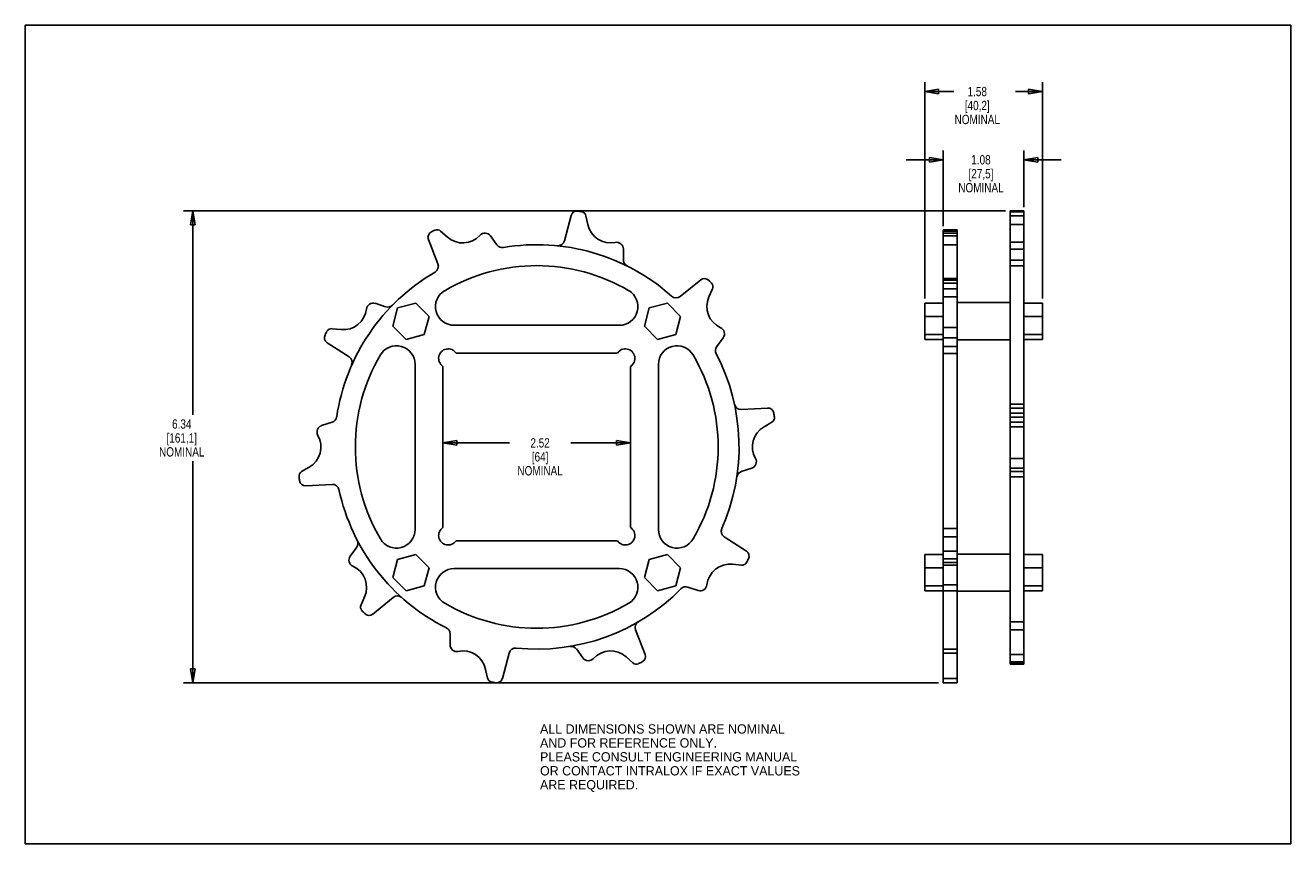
# Model space of a CAD drawing. Header units: inches. Extents: x 0 to 17, y 0 to 11.
import ezdxf

# ---------------------------------------------------------------- set-up
doc = ezdxf.new("R2010")
doc.units = ezdxf.units.IN
doc.header["$LTSCALE"] = 0.935
doc.header["$MEASUREMENT"] = 0
doc.layers.get('0').update_dxf_attribs({"linetype": 'CONTINUOUS'})
doc.layers.add('ALL_FEATURES', color=7, linetype='CONTINUOUS')
doc.styles.get("Standard").update_dxf_attribs({"font": 'txt', "width": 0.8})
doc.styles.add('TEXTSTYLE_2', font='bluprnt.ttf')
doc.dimstyles.new('DIMSTYLE_1', dxfattribs={"dimtxt": 0.125, "dimasz": 0.1875, "dimexe": 0.18, "dimexo": 0.0625, "dimgap": 0.09, "dimtad": 0, "dimtih": 1, "dimtoh": 1, "dimzin": 4, "dimdsep": 46, "dimtxsty": 'STANDARD', "dimblk": 'CLOSED', "dimblk1": 'CLOSED', "dimblk2": 'CLOSED', "dimcen": 0.09, "dimadec": 0, "dimazin": 0, "dimtp": 0.01, "dimtm": 0.01, "dimtfac": 1, "dimtofl": 0, "dimtmove": 0, "dimatfit": 3, "dimldrblk": 'CLOSED', "dimfxl": 1, "dimtolj": 1, "dimtzin": 4, "dimarcsym": 0})

# ---------------------------------------------------------------- blocks, each defined once
blk = doc.blocks.new('_CLOSED')
at = {"color": 0, "linetype": 'BYBLOCK'}
for p, q in [((0, 0), (-1, 0.167)), ((-1, 0.167), (-1, -0.167)), ((-1, -0.167), (0, 0)), ((-1, 0), (0, 0))]:
    blk.add_line(p, q, dxfattribs=at)
blk = doc.blocks.new('*D0')
at = {"color": 3, "linetype": 'CONTINUOUS'}
for p, q in [((5.611, 6.354), (5.611, 5.262)), ((8.131, 6.354), (8.131, 5.262)), ((5.611, 5.387), (6.503, 5.387)), ((8.131, 5.387), (7.328, 5.387))]:
    blk.add_line(p, q, dxfattribs=at)
at = {"color": 3, "linetype": 'CONTINUOUS', "xscale": 0.1875, "yscale": 0.1875, "zscale": 0.1875}
for p, rotation in [((5.611, 5.387), 180), ((8.131, 5.387), 359.9998338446)]:
    blk.add_blockref('_CLOSED', p, dxfattribs=dict(at, rotation=rotation))
at = {"color": 3, "linetype": 'CONTINUOUS', "insert": (6.916, 5.45), "char_height": 0.125, "width": 0.7, "attachment_point": 2, "line_spacing_factor": 0.9}
blk.add_mtext('2.52\\P[64]\\PNOMINAL', dxfattribs=at)
blk = doc.blocks.new('*D1')
at = {"color": 3, "linetype": 'CONTINUOUS'}
for p, q in [((13.167, 8.505), (2.127, 8.505)), ((2.252, 8.505), (2.252, 5.766)), ((2.252, 2.162), (2.252, 5.141)), ((12.27, 2.162), (2.127, 2.162))]:
    blk.add_line(p, q, dxfattribs=at)
at = {"color": 3, "linetype": 'CONTINUOUS', "xscale": 0.1875, "yscale": 0.1875, "zscale": 0.1875}
for p, rotation in [((2.252, 8.505), 90), ((2.252, 2.162), 270)]:
    blk.add_blockref('_CLOSED', p, dxfattribs=dict(at, rotation=rotation))
at = {"color": 3, "linetype": 'CONTINUOUS', "insert": (2.102, 5.704), "char_height": 0.125, "width": 0.7, "attachment_point": 2, "line_spacing_factor": 0.9}
blk.add_mtext('6.34\\P[161,1]\\PNOMINAL', dxfattribs=at)
blk = doc.blocks.new('*D2')
at = {"color": 3, "linetype": 'CONTINUOUS'}
for p, q in [((12.333, 9.192), (11.833, 9.192)), ((12.333, 8.298), (12.333, 9.317)), ((13.417, 8.556), (13.417, 9.317)), ((13.417, 9.192), (13.917, 9.192))]:
    blk.add_line(p, q, dxfattribs=at)
at = {"color": 3, "linetype": 'CONTINUOUS', "xscale": 0.1875, "yscale": 0.1875, "zscale": 0.1875}
blk.add_blockref('_CLOSED', (12.333, 9.192), dxfattribs=at)
at = {"color": 3, "linetype": 'CONTINUOUS', "xscale": 0.1875, "yscale": 0.1875, "zscale": 0.1875, "rotation": 180}
blk.add_blockref('_CLOSED', (13.417, 9.192), dxfattribs=at)
at = {"color": 3, "linetype": 'CONTINUOUS', "insert": (12.839, 9.255), "char_height": 0.125, "width": 0.7, "attachment_point": 2, "line_spacing_factor": 0.9}
blk.add_mtext('1.08\\P[27,5]\\PNOMINAL', dxfattribs=at)
blk = doc.blocks.new('*D3')
at = {"color": 3, "linetype": 'CONTINUOUS'}
for p, q in [((12.083, 7.329), (12.083, 10.235)), ((13.667, 7.329), (13.667, 10.235)), ((12.083, 10.11), (12.476, 10.11)), ((13.667, 10.11), (13.301, 10.11))]:
    blk.add_line(p, q, dxfattribs=at)
at = {"color": 3, "linetype": 'CONTINUOUS', "xscale": 0.1875, "yscale": 0.1875, "zscale": 0.1875, "rotation": 180}
blk.add_blockref('_CLOSED', (12.083, 10.11), dxfattribs=at)
at = {"color": 3, "linetype": 'CONTINUOUS', "xscale": 0.1875, "yscale": 0.1875, "zscale": 0.1875}
blk.add_blockref('_CLOSED', (13.667, 10.11), dxfattribs=at)
at = {"color": 3, "linetype": 'CONTINUOUS', "insert": (12.789, 10.172), "char_height": 0.125, "width": 0.7, "attachment_point": 2, "line_spacing_factor": 0.9}
blk.add_mtext('1.58\\P[40,2]\\PNOMINAL', dxfattribs=at)

msp = doc.modelspace()

# ---------------------------------------------------------------- linework, layer by layer
at = {"color": 7, "linetype": 'CONTINUOUS'}
for p, q in [((0, 0), (0, 11)), ((0, 11), (17, 11)), ((17, 0), (17, 11)), ((5.002, 7.202), (4.937, 6.958)), ((5.246, 7.267), (5.002, 7.202)), ((5.424, 7.088), (5.246, 7.267)), ((8.382, 7.202), (8.317, 6.958)), ((8.626, 7.267), (8.382, 7.202)), ((8.804, 7.088), (8.626, 7.267)), ((12.083, 6.779), (12.083, 7.267)), ((13.23, 7.273), (12.52, 7.273)), ((13.667, 6.779), (13.667, 7.267)), ((5.359, 6.845), (5.424, 7.088)), ((8.739, 6.845), (8.804, 7.088)), ((4.937, 6.958), (5.115, 6.779)), ((5.115, 6.779), (5.359, 6.845)), ((8.317, 6.958), (8.495, 6.779)), ((8.495, 6.779), (8.739, 6.845)), ((13.23, 6.773), (12.52, 6.773)), ((5.002, 3.822), (4.937, 3.578)), ((5.246, 3.887), (5.002, 3.822)), ((5.424, 3.709), (5.246, 3.887)), ((8.382, 3.822), (8.317, 3.578)), ((8.626, 3.887), (8.382, 3.822)), ((8.804, 3.709), (8.626, 3.887)), ((12.083, 3.4), (12.083, 3.887)), ((13.23, 3.893), (12.52, 3.893)), ((13.667, 3.4), (13.667, 3.887)), ((4.937, 3.578), (5.115, 3.4)), ((5.359, 3.465), (5.424, 3.709)), ((8.317, 3.578), (8.495, 3.4)), ((8.739, 3.465), (8.804, 3.709)), ((5.115, 3.4), (5.359, 3.465)), ((8.495, 3.4), (8.739, 3.465)), ((13.23, 3.393), (12.52, 3.393)), ((0, 0), (17, 0))]:
    msp.add_line(p, q, dxfattribs=at)
at = {"layer": 'ALL_FEATURES', "color": 7, "linetype": 'CONTINUOUS'}
for p, q in [((13.23, 2.413), (13.23, 8.505)), ((13.417, 8.505), (13.23, 8.505)), ((13.417, 8.503), (13.23, 8.503)), ((13.417, 2.413), (13.417, 8.505)), ((7.333, 8.445), (7.242, 8.104)), ((7.557, 8.323), (7.532, 8.439)), ((13.417, 8.494), (13.23, 8.494)), ((13.417, 8.439), (13.23, 8.439)), ((5.668, 8.156), (5.58, 8.235)), ((6.336, 8.05), (6.249, 8.17)), ((12.333, 2.162), (12.333, 8.253)), ((12.52, 8.253), (12.333, 8.253)), ((12.52, 8.235), (12.333, 8.235)), ((12.52, 8.207), (12.333, 8.207)), ((12.52, 8.17), (12.333, 8.17)), ((12.52, 2.162), (12.52, 8.253)), ((13.417, 8.323), (13.23, 8.323)), ((5.415, 8.122), (5.543, 7.793)), ((8.035, 7.845), (8.035, 7.993)), ((12.52, 8.051), (12.333, 8.051)), ((13.417, 8.083), (13.23, 8.083)), ((13.417, 7.993), (13.23, 7.993)), ((13.417, 7.845), (13.23, 7.845)), ((13.417, 7.765), (13.23, 7.765)), ((9.074, 7.579), (8.8, 7.356)), ((12.52, 7.597), (12.333, 7.597)), ((12.52, 7.573), (12.333, 7.573)), ((12.52, 7.534), (12.333, 7.534)), ((9.183, 7.349), (9.232, 7.457)), ((12.52, 7.457), (12.333, 7.457)), ((12.52, 7.349), (12.333, 7.349)), ((4.841, 7.217), (4.701, 7.263)), ((12.333, 7.267), (12.083, 7.267)), ((13.667, 7.267), (13.417, 7.267)), ((12.333, 7.088), (12.083, 7.088)), ((13.667, 7.088), (13.417, 7.088)), ((4.239, 6.91), (4.121, 6.922)), ((7.981, 6.968), (5.761, 6.968)), ((9.289, 6.681), (9.376, 6.801)), ((12.333, 6.845), (12.083, 6.845)), ((12.52, 6.936), (12.333, 6.936)), ((12.52, 6.801), (12.333, 6.801)), ((13.667, 6.845), (13.417, 6.845)), ((4.054, 6.734), (4.35, 6.543)), ((12.333, 6.779), (12.083, 6.779)), ((12.52, 6.681), (12.333, 6.681)), ((13.667, 6.779), (13.417, 6.779)), ((5.788, 6.593), (7.953, 6.593)), ((12.52, 6.587), (12.333, 6.587)), ((5.236, 6.443), (5.236, 4.223)), ((5.611, 4.25), (5.611, 6.416)), ((8.131, 6.416), (8.131, 4.25)), ((8.506, 4.223), (8.506, 6.443)), ((9.973, 5.855), (9.62, 5.836)), ((13.417, 5.907), (13.23, 5.907)), ((13.417, 5.856), (13.23, 5.856)), ((13.417, 5.787), (13.23, 5.787)), ((4.122, 5.664), (3.981, 5.619)), ((9.926, 5.605), (10.029, 5.664)), ((13.417, 5.733), (13.23, 5.733)), ((13.417, 5.664), (13.23, 5.664)), ((13.417, 5.605), (13.23, 5.605)), ((13.417, 5.178), (13.23, 5.178)), ((3.815, 5.062), (3.712, 5.002)), ((9.619, 5.002), (9.76, 5.048)), ((13.417, 5.048), (13.23, 5.048)), ((13.417, 5.002), (13.23, 5.002)), ((3.768, 4.811), (4.121, 4.83)), ((13.417, 4.93), (13.23, 4.93)), ((9.687, 3.932), (9.391, 4.124)), ((12.52, 4.236), (12.333, 4.236)), ((12.52, 4.124), (12.333, 4.124)), ((4.452, 3.986), (4.365, 3.866)), ((7.953, 4.073), (5.788, 4.073)), ((12.52, 3.932), (12.333, 3.932)), ((9.502, 3.757), (9.62, 3.744)), ((12.333, 3.887), (12.083, 3.887)), ((12.52, 3.827), (12.333, 3.827)), ((12.52, 3.78), (12.333, 3.78)), ((12.52, 3.744), (12.333, 3.744)), ((13.667, 3.887), (13.417, 3.887)), ((5.761, 3.698), (7.981, 3.698)), ((12.333, 3.709), (12.083, 3.709)), ((13.667, 3.709), (13.417, 3.709)), ((8.9, 3.449), (9.041, 3.404)), ((12.333, 3.465), (12.083, 3.465)), ((12.52, 3.479), (12.333, 3.479)), ((13.667, 3.465), (13.417, 3.465)), ((4.558, 3.318), (4.51, 3.209)), ((4.668, 3.087), (4.942, 3.31)), ((12.333, 3.4), (12.083, 3.4)), ((12.52, 3.399), (12.333, 3.399)), ((13.667, 3.4), (13.417, 3.4)), ((13.417, 2.984), (13.23, 2.984)), ((5.706, 2.821), (5.706, 2.673)), ((8.326, 2.544), (8.199, 2.873)), ((13.417, 2.873), (13.23, 2.873)), ((6.409, 2.221), (6.499, 2.563)), ((7.405, 2.617), (7.492, 2.497)), ((12.52, 2.615), (12.333, 2.615)), ((12.52, 2.563), (12.333, 2.563)), ((8.073, 2.511), (8.161, 2.431)), ((13.417, 2.544), (13.23, 2.544)), ((13.417, 2.443), (13.23, 2.443)), ((13.417, 2.42), (13.23, 2.42)), ((13.417, 2.413), (13.23, 2.413)), ((6.184, 2.343), (6.209, 2.227)), ((12.52, 2.221), (12.333, 2.221)), ((12.52, 2.162), (12.333, 2.162))]:
    msp.add_line(p, q, dxfattribs=at)
for centre, radius, start, end in [((7.41, 8.425), 0.08, 80.0223, 165.1112), ((6.861, 5.303), 3.25, 79.0691, 80.0215), ((7.464, 8.425), 0.07, 12.0002, 79.0739), ((5.49, 8.151), 0.08, 116.0092, 201.1293), ((6.881, 5.303), 3.25, 115.0691, 116.0212), ((5.533, 8.183), 0.07, 48, 115.0753), ((5.878, 8.388), 0.313, 227.9054, 317.7411), ((6.176, 8.117), 0.09, 36.0004, 137.7412), ((7.863, 8.388), 0.313, 191.9054, 281.7411), ((6.409, 8.103), 0.09, 216.2729, 279.3753), ((6.871, 5.333), 2.718, 48.1879, 99.4684), ((7.155, 8.127), 0.09, 264.1879, 345.1345), ((7.945, 7.993), 0.09, 0.0006, 101.741), ((8.125, 7.846), 0.09, 180.2731, 243.3759), ((6.871, 5.333), 2.718, 120.188, 171.4682), ((5.459, 7.761), 0.09, 300.1875, 21.1122), ((6.871, 5.333), 2.437, 59.5096, 120.4904), ((9.124, 7.517), 0.08, 44.0144, 129.1326), ((6.845, 5.314), 3.25, 43.0691, 44.0213), ((9.168, 7.486), 0.07, 336.0007, 43.074), ((5.761, 7.218), 0.25, 120.4909, 269.9992), ((7.981, 7.218), 0.25, 269.9998, 59.5102), ((8.743, 7.426), 0.09, 228.1883, 309.1221), ((9.469, 7.221), 0.313, 155.9053, 245.7388), ((4.272, 7.221), 0.313, 263.9053, 353.7412), ((4.673, 7.177), 0.09, 72.0011, 173.7411), ((4.869, 7.303), 0.09, 252.2725, 315.3682), ((4.097, 6.801), 0.08, 152.0276, 237.1276), ((6.897, 5.314), 3.25, 151.0688, 152.0216), ((4.114, 6.853), 0.07, 84, 151.0608), ((9.303, 6.854), 0.09, 324.0005, 65.7496), ((4.986, 6.443), 0.25, 359.9998, 149.5102), ((5.681, 6.523), 0.128, 33.153, 236.8465), ((8.061, 6.523), 0.128, 303.153, 146.8465), ((8.756, 6.443), 0.25, 30.4909, 179.9992), ((9.362, 6.628), 0.09, 144.2728, 207.3795), ((4.302, 6.467), 0.09, 336.1882, 57.1201), ((6.871, 5.333), 2.437, 149.5096, 210.4904), ((6.871, 5.333), 2.437, 329.5096, 30.4904), ((6.871, 5.333), 2.718, 336.1879, 27.4682), ((9.615, 5.926), 0.09, 192.188, 273.1129), ((9.977, 5.776), 0.08, 8.0151, 93.1254), ((6.838, 5.333), 3.25, 7.0689, 8.0213), ((4.009, 5.533), 0.09, 108.0003, 209.7375), ((4.094, 5.75), 0.09, 288.2731, 351.3796), ((9.994, 5.725), 0.07, 299.9999, 7.0664), ((3.659, 5.333), 0.313, 299.9054, 29.7422), ((10.082, 5.333), 0.313, 119.9054, 209.7422), ((9.732, 5.133), 0.09, 288.0003, 29.7375), ((3.747, 4.942), 0.07, 119.9999, 187.0664), ((6.903, 5.333), 3.25, 187.0689, 188.0213), ((9.648, 4.916), 0.09, 108.2731, 171.3796), ((3.764, 4.891), 0.08, 188.0151, 273.1254), ((4.126, 4.74), 0.09, 12.188, 93.1129), ((6.871, 5.333), 2.718, 192.1879, 243.4684), ((5.681, 4.143), 0.128, 123.153, 326.8465), ((8.061, 4.143), 0.128, 213.153, 56.8465), ((4.986, 4.223), 0.25, 210.4909, 359.9992), ((8.756, 4.223), 0.25, 179.9998, 329.5102), ((9.44, 4.199), 0.09, 156.1882, 237.1201), ((4.379, 4.038), 0.09, 324.2728, 27.3795), ((9.644, 3.865), 0.08, 332.0276, 57.1276), ((4.438, 3.813), 0.09, 144.0005, 245.7496), ((9.469, 3.445), 0.313, 83.9053, 173.7412), ((9.628, 3.814), 0.07, 264, 331.0608), ((6.845, 5.352), 3.25, 331.0688, 332.0216), ((4.272, 3.445), 0.313, 335.9053, 65.7388), ((5.761, 3.448), 0.25, 89.9998, 239.5102), ((7.981, 3.448), 0.25, 300.4909, 89.9992), ((6.871, 5.333), 2.718, 264.188, 315.4686), ((8.872, 3.364), 0.09, 72.2725, 135.3682), ((9.068, 3.489), 0.09, 252.0011, 353.7411), ((4.998, 3.24), 0.09, 48.1883, 129.1221), ((6.871, 5.333), 2.437, 239.5096, 300.4904), ((4.574, 3.181), 0.07, 156.0007, 223.074), ((6.897, 5.352), 3.25, 223.0691, 224.0213), ((4.617, 3.149), 0.08, 224.0144, 309.1326), ((5.616, 2.821), 0.09, 0.2731, 63.3759), ((8.283, 2.906), 0.09, 120.1875, 201.1122), ((5.796, 2.673), 0.09, 180.0006, 281.741), ((5.878, 2.279), 0.313, 11.9054, 101.7411), ((6.586, 2.539), 0.09, 84.1879, 165.1345), ((7.332, 2.563), 0.09, 36.2729, 99.3753), ((7.863, 2.279), 0.313, 47.9054, 137.7411), ((7.565, 2.55), 0.09, 216.0004, 317.7412), ((8.208, 2.483), 0.07, 228, 295.0753), ((6.861, 5.364), 3.25, 295.0691, 296.0212), ((8.251, 2.515), 0.08, 296.0092, 21.1293), ((6.278, 2.242), 0.07, 192.0002, 259.0739), ((6.331, 2.242), 0.08, 260.0223, 345.1112), ((6.881, 5.364), 3.25, 259.0691, 260.0215)]:
    msp.add_arc(centre, radius, start, end, dxfattribs=at)

# ---------------------------------------------------------------- texts
at = {"color": 3, "linetype": 'CONTINUOUS', "insert": (6.915, 1.605), "char_height": 0.125, "width": 3.60569, "attachment_point": 1, "line_spacing_factor": 0.9, "style": 'TEXTSTYLE_2'}
msp.add_mtext('ALL DIMENSIONS SHOWN ARE NOMINAL\\PAND FOR REFERENCE ONLY.\\PPLEASE CONSULT ENGINEERING MANUAL\\POR CONTACT INTRALOX IF EXACT VALUES\\PARE REQUIRED.\\P ', dxfattribs=at)

# ---------------------------------------------------------------- dimensions: what is measured, and where the dimension line sits
at = {"color": 3, "linetype": 'CONTINUOUS'}
for base, p1, p2, picture, middle in [((13.667, 10.11), (12.083, 7.329), (13.667, 7.329), '*D3', (12.664, 9.922)), ((13.417, 9.192), (12.333, 8.298), (13.417, 8.556), '*D2', (12.714, 9.005))]:
    dim = msp.add_linear_dim(base=base, p1=p1, p2=p2, text='<>\\PNOMINAL', dimstyle='DIMSTYLE_1', dxfattribs=at)
    dim.commit()
    dim.dimension.update_dxf_attribs({"geometry": picture, "text_midpoint": middle, "dimtype": 160})
for base, p1, p2, angle, picture, middle in [((2.252, 2.162), (13.167, 8.505), (12.27, 2.162), 270, '*D1', (2.052, 5.454)), ((8.131, 5.387), (5.611, 6.354), (8.131, 6.354), 359.9999, '*D0', (6.641, 5.2))]:
    dim = msp.add_linear_dim(base=base, p1=p1, p2=p2, angle=angle, text='<>\\PNOMINAL', dimstyle='DIMSTYLE_1', dxfattribs=at)
    dim.commit()
    dim.dimension.update_dxf_attribs({"geometry": picture, "text_midpoint": middle, "dimtype": 160})

doc.saveas('drawing.dxf')
